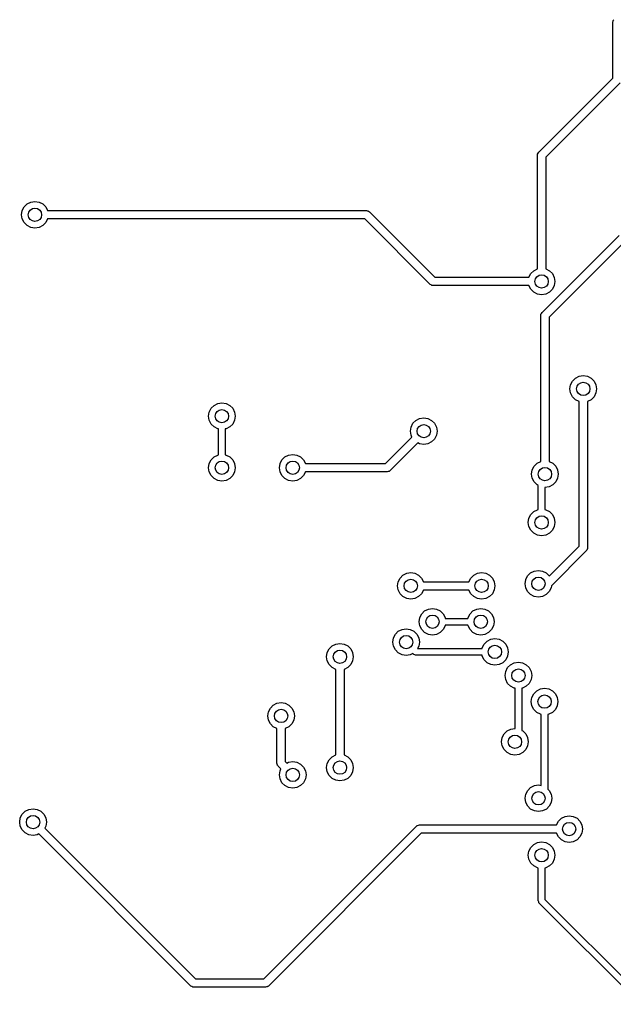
# Model space of a CAD drawing. Extents: x 3.41 to 5.54, y -3.06 to -0.6.
# Tile 2 of 4: x 3.47 to 4.17, y -1.92 to -0.75. Entities that reach past the tile are written whole.
import ezdxf

# ---------------------------------------------------------------- set-up
doc = ezdxf.new("R2010")
doc.units = 0
doc.header["$MEASUREMENT"] = 0
doc.layers.add('BLACK', color=7, linetype='CONTINUOUS')

msp = doc.modelspace()

# ---------------------------------------------------------------- linework, layer by layer
at = {"layer": 'BLACK', "linetype": 'CONTINUOUS'}
for p, q in [((4.17093, -0.755387), (4.17098, -0.75529)), ((4.17098, -0.75529), (4.17102, -0.755038)), ((4.17102, -0.755038), (4.17168, -0.75402)), ((4.17082, -0.756436), (4.17094, -0.755568)), ((4.17082, -0.82289), (4.17082, -0.756436)), ((4.17094, -0.755568), (4.17093, -0.755387)), ((4.08313, -0.910573), (4.17082, -0.82289)), ((4.17922, -0.828408), (4.09154, -0.916091)), ((4.08169, -0.914053), (4.08182, -0.913185)), ((4.08169, -1.04804), (4.08169, -0.914053)), ((4.08181, -0.913004), (4.08186, -0.912907)), ((4.08182, -0.913185), (4.08181, -0.913004)), ((4.08186, -0.912907), (4.0819, -0.912655)), ((4.0819, -0.912655), (4.08255, -0.911636)), ((4.08255, -0.911636), (4.08313, -0.910573)), ((4.09154, -0.916091), (4.09154, -1.04804)), ((3.47321, -0.979386), (3.47545, -0.974996)), ((3.47545, -0.974996), (3.47893, -0.971512)), ((3.47893, -0.971512), (3.48332, -0.969275)), ((3.48332, -0.969275), (3.48819, -0.968504)), ((3.48819, -0.968504), (3.49306, -0.969275)), ((3.49306, -0.969275), (3.49745, -0.971512)), ((3.49745, -0.971512), (3.50093, -0.974996)), ((3.50093, -0.974996), (3.50314, -0.979331)), ((3.47244, -0.984252), (3.47321, -0.979386)), ((3.47321, -0.989118), (3.47244, -0.984252)), ((3.50314, -0.979331), (3.87975, -0.979331)), ((3.87975, -0.979331), (3.88062, -0.979456)), ((3.88062, -0.979456), (3.8808, -0.979444)), ((3.8808, -0.979444), (3.8809, -0.979497)), ((3.8809, -0.979497), (3.88115, -0.979533)), ((3.88115, -0.979533), (3.88217, -0.980191)), ((3.88217, -0.980191), (3.88323, -0.980772)), ((3.88323, -0.980772), (3.96053, -1.05807)), ((3.47545, -0.993508), (3.47321, -0.989118)), ((3.47893, -0.996992), (3.47545, -0.993508)), ((3.48332, -0.999229), (3.47893, -0.996992)), ((3.48819, -1), (3.48332, -0.999229)), ((3.49306, -0.999229), (3.48819, -1)), ((3.49745, -0.996992), (3.49306, -0.999229)), ((3.50093, -0.993508), (3.49745, -0.996992)), ((3.50314, -0.989173), (3.50093, -0.993508)), ((3.87771, -0.989173), (3.50314, -0.989173)), ((3.95501, -1.06647), (3.87771, -0.989173)), ((4.08707, -1.09967), (4.17819, -1.00855)), ((4.18659, -1.01407), (4.09547, -1.10519)), ((4.07166, -1.05807), (4.07387, -1.05374)), ((4.07387, -1.05374), (4.07736, -1.05025)), ((4.07736, -1.05025), (4.08169, -1.04804)), ((4.09154, -1.04804), (4.09587, -1.05025)), ((4.09587, -1.05025), (4.09935, -1.05374)), ((4.09935, -1.05374), (4.10159, -1.05813)), ((3.95607, -1.06705), (3.95501, -1.06647)), ((3.95709, -1.06771), (3.95607, -1.06705)), ((3.95734, -1.06775), (3.95709, -1.06771)), ((3.95744, -1.0678), (3.95734, -1.06775)), ((3.95762, -1.06779), (3.95744, -1.0678)), ((3.95849, -1.06791), (3.95762, -1.06779)), ((4.07166, -1.06791), (3.95849, -1.06791)), ((3.96053, -1.05807), (4.07166, -1.05807)), ((4.07387, -1.07225), (4.07166, -1.06791)), ((4.10159, -1.06786), (4.09935, -1.07225)), ((4.10159, -1.05813), (4.10236, -1.06299)), ((4.10236, -1.06299), (4.10159, -1.06786)), ((4.07736, -1.07573), (4.07387, -1.07225)), ((4.08175, -1.07797), (4.07736, -1.07573)), ((4.08661, -1.07874), (4.08175, -1.07797)), ((4.09148, -1.07797), (4.08661, -1.07874)), ((4.09587, -1.07573), (4.09148, -1.07797)), ((4.09935, -1.07225), (4.09587, -1.07573)), ((4.08563, -1.10315), (4.08576, -1.10228)), ((4.08563, -1.27542), (4.08563, -1.10315)), ((4.08574, -1.1021), (4.0858, -1.102)), ((4.08576, -1.10228), (4.08574, -1.1021)), ((4.0858, -1.102), (4.08583, -1.10175)), ((4.08583, -1.10175), (4.08649, -1.10073)), ((4.08649, -1.10073), (4.08707, -1.09967)), ((4.09547, -1.10519), (4.09547, -1.27542)), ((4.12006, -1.18976), (4.12083, -1.1849)), ((4.12083, -1.1849), (4.12306, -1.18051)), ((4.12306, -1.18051), (4.12655, -1.17702)), ((4.12655, -1.17702), (4.13094, -1.17479)), ((4.13094, -1.17479), (4.13581, -1.17402)), ((4.13581, -1.17402), (4.14067, -1.17479)), ((4.14067, -1.17479), (4.14506, -1.17702)), ((4.14506, -1.17702), (4.14855, -1.18051)), ((4.14855, -1.18051), (4.15078, -1.1849)), ((4.15078, -1.1849), (4.15155, -1.18976)), ((4.12083, -1.19463), (4.12006, -1.18976)), ((4.12306, -1.19902), (4.12083, -1.19463)), ((4.15078, -1.19463), (4.14855, -1.19902)), ((4.15155, -1.18976), (4.15078, -1.19463)), ((3.69973, -1.20922), (3.70412, -1.20698)), ((3.70412, -1.20698), (3.70899, -1.20621)), ((3.70899, -1.20621), (3.71385, -1.20698)), ((3.71385, -1.20698), (3.71824, -1.20922)), ((4.12655, -1.2025), (4.12306, -1.19902)), ((4.13088, -1.20471), (4.12655, -1.2025)), ((4.13088, -1.37554), (4.13088, -1.20471)), ((4.14506, -1.2025), (4.14073, -1.20471)), ((4.14073, -1.20471), (4.14073, -1.37757)), ((4.14855, -1.19902), (4.14506, -1.2025)), ((3.69324, -1.22196), (3.69401, -1.21709)), ((3.69401, -1.21709), (3.69625, -1.2127)), ((3.69625, -1.2127), (3.69973, -1.20922)), ((3.71824, -1.20922), (3.72173, -1.2127)), ((3.72173, -1.2127), (3.72397, -1.21709)), ((3.72397, -1.21709), (3.72474, -1.22196)), ((3.69401, -1.22683), (3.69324, -1.22196)), ((3.69625, -1.23122), (3.69401, -1.22683)), ((3.69973, -1.2347), (3.69625, -1.23122)), ((3.72173, -1.23122), (3.71824, -1.2347)), ((3.72397, -1.22683), (3.72173, -1.23122)), ((3.72474, -1.22196), (3.72397, -1.22683)), ((3.93236, -1.23481), (3.93459, -1.23042)), ((3.93459, -1.23042), (3.93808, -1.22693)), ((3.93808, -1.22693), (3.94247, -1.22469)), ((3.94247, -1.22469), (3.94733, -1.22392)), ((3.94733, -1.22392), (3.9522, -1.22469)), ((3.9522, -1.22469), (3.95659, -1.22693)), ((3.95659, -1.22693), (3.96007, -1.23042)), ((3.96007, -1.23042), (3.96231, -1.23481)), ((3.70412, -1.23694), (3.69973, -1.2347)), ((3.70505, -1.23709), (3.70412, -1.23694)), ((3.70505, -1.26768), (3.70505, -1.23709)), ((3.71385, -1.23694), (3.71292, -1.23709)), ((3.71292, -1.23709), (3.71292, -1.26768)), ((3.71824, -1.2347), (3.71385, -1.23694)), ((3.93159, -1.23967), (3.93236, -1.23481)), ((3.93236, -1.24454), (3.93159, -1.23967)), ((3.96231, -1.23481), (3.96308, -1.23967)), ((3.96308, -1.23967), (3.96231, -1.24454)), ((3.90216, -1.27789), (3.93342, -1.24663)), ((3.94038, -1.25359), (3.90768, -1.28629)), ((3.93342, -1.24663), (3.93236, -1.24454)), ((3.94247, -1.25465), (3.94038, -1.25359)), ((3.94733, -1.25542), (3.94247, -1.25465)), ((3.9522, -1.25465), (3.94733, -1.25542)), ((3.95659, -1.25241), (3.9522, -1.25465)), ((3.96007, -1.24893), (3.95659, -1.25241)), ((3.96231, -1.24454), (3.96007, -1.24893)), ((3.69324, -1.28281), (3.69401, -1.27794)), ((3.69401, -1.27794), (3.69625, -1.27355)), ((3.69625, -1.27355), (3.69973, -1.27007)), ((3.69973, -1.27007), (3.70412, -1.26783)), ((3.70412, -1.26783), (3.70505, -1.26768)), ((3.71292, -1.26768), (3.71385, -1.26783)), ((3.71385, -1.26783), (3.71824, -1.27007)), ((3.71824, -1.27007), (3.72173, -1.27355)), ((3.72173, -1.27355), (3.72397, -1.27794)), ((3.72397, -1.27794), (3.72474, -1.28281)), ((3.7769, -1.28281), (3.77767, -1.27794)), ((3.77767, -1.27794), (3.77991, -1.27355)), ((3.77991, -1.27355), (3.78339, -1.27007)), ((3.78339, -1.27007), (3.78778, -1.26783)), ((3.78778, -1.26783), (3.79265, -1.26706)), ((3.79265, -1.26706), (3.79752, -1.26783)), ((3.79752, -1.26783), (3.80191, -1.27007)), ((3.80191, -1.27007), (3.80539, -1.27355)), ((3.80539, -1.27355), (3.8076, -1.27789)), ((3.8076, -1.27789), (3.90216, -1.27789)), ((4.07781, -1.28112), (4.08129, -1.27763)), ((4.08129, -1.27763), (4.08563, -1.27542)), ((4.09547, -1.27542), (4.09981, -1.27763)), ((4.09981, -1.27763), (4.10329, -1.28112)), ((3.69401, -1.28767), (3.69324, -1.28281)), ((3.69625, -1.29206), (3.69401, -1.28767)), ((3.72397, -1.28767), (3.72173, -1.29206)), ((3.72474, -1.28281), (3.72397, -1.28767)), ((3.77767, -1.28767), (3.7769, -1.28281)), ((3.77991, -1.29206), (3.77767, -1.28767)), ((3.8076, -1.28773), (3.80539, -1.29206)), ((3.9042, -1.28773), (3.8076, -1.28773)), ((3.90536, -1.28739), (3.9042, -1.28773)), ((3.90655, -1.28713), (3.90536, -1.28739)), ((3.90675, -1.28698), (3.90655, -1.28713)), ((3.90686, -1.28695), (3.90675, -1.28698)), ((3.90698, -1.28681), (3.90686, -1.28695)), ((3.90768, -1.28629), (3.90698, -1.28681)), ((4.0748, -1.29037), (4.07557, -1.28551)), ((4.07557, -1.28551), (4.07781, -1.28112)), ((4.10329, -1.28112), (4.10553, -1.28551)), ((4.10553, -1.28551), (4.1063, -1.29037)), ((3.69973, -1.29555), (3.69625, -1.29206)), ((3.70412, -1.29779), (3.69973, -1.29555)), ((3.70899, -1.29856), (3.70412, -1.29779)), ((3.71385, -1.29779), (3.70899, -1.29856)), ((3.71824, -1.29555), (3.71385, -1.29779)), ((3.72173, -1.29206), (3.71824, -1.29555)), ((3.78339, -1.29555), (3.77991, -1.29206)), ((3.78778, -1.29779), (3.78339, -1.29555)), ((3.79265, -1.29856), (3.78778, -1.29779)), ((3.79752, -1.29779), (3.79265, -1.29856)), ((3.80191, -1.29555), (3.79752, -1.29779)), ((3.80539, -1.29206), (3.80191, -1.29555)), ((4.07557, -1.29524), (4.0748, -1.29037)), ((4.07781, -1.29963), (4.07557, -1.29524)), ((4.08129, -1.30311), (4.07781, -1.29963)), ((4.10329, -1.29963), (4.09981, -1.30311)), ((4.10553, -1.29524), (4.10329, -1.29963)), ((4.1063, -1.29037), (4.10553, -1.29524)), ((4.08268, -1.30382), (4.08129, -1.30311)), ((4.08268, -1.3323), (4.08268, -1.30382)), ((4.09542, -1.30535), (4.09055, -1.30612)), ((4.09055, -1.30612), (4.09055, -1.3323)), ((4.09981, -1.30311), (4.09542, -1.30535)), ((4.07387, -1.33816), (4.07736, -1.33468)), ((4.07736, -1.33468), (4.08175, -1.33244)), ((4.08175, -1.33244), (4.08268, -1.3323)), ((4.09055, -1.3323), (4.09148, -1.33244)), ((4.09148, -1.33244), (4.09587, -1.33468)), ((4.09587, -1.33468), (4.09935, -1.33816)), ((4.07087, -1.34742), (4.07164, -1.34255)), ((4.07164, -1.35229), (4.07087, -1.34742)), ((4.07164, -1.34255), (4.07387, -1.33816)), ((4.09935, -1.33816), (4.10159, -1.34255)), ((4.10159, -1.34255), (4.10236, -1.34742)), ((4.10236, -1.34742), (4.10159, -1.35229)), ((4.07387, -1.35668), (4.07164, -1.35229)), ((4.07736, -1.36016), (4.07387, -1.35668)), ((4.09935, -1.35668), (4.09587, -1.36016)), ((4.10159, -1.35229), (4.09935, -1.35668)), ((4.08175, -1.3624), (4.07736, -1.36016)), ((4.08661, -1.36317), (4.08175, -1.3624)), ((4.09148, -1.3624), (4.08661, -1.36317)), ((4.09587, -1.36016), (4.09148, -1.3624)), ((4.09568, -1.41073), (4.13088, -1.37554)), ((4.13929, -1.38105), (4.09819, -1.42215)), ((4.13987, -1.37999), (4.13929, -1.38105)), ((4.14052, -1.37897), (4.13987, -1.37999)), ((4.14056, -1.37872), (4.14052, -1.37897)), ((4.14061, -1.37862), (4.14056, -1.37872)), ((4.14073, -1.37757), (4.1406, -1.37844)), ((4.1406, -1.37844), (4.14061, -1.37862)), ((4.07356, -1.407), (4.07795, -1.40477)), ((4.07795, -1.40477), (4.08282, -1.404)), ((4.08282, -1.404), (4.08769, -1.40477)), ((4.08769, -1.40477), (4.09208, -1.407)), ((3.91634, -1.42224), (3.91711, -1.41738)), ((3.91711, -1.41738), (3.91934, -1.41299)), ((3.91934, -1.41299), (3.92283, -1.4095)), ((3.92283, -1.4095), (3.92722, -1.40727)), ((3.92722, -1.40727), (3.93208, -1.4065)), ((3.93208, -1.4065), (3.93695, -1.40727)), ((3.93695, -1.40727), (3.94134, -1.4095)), ((3.94134, -1.4095), (3.94483, -1.41299)), ((3.94483, -1.41299), (3.94703, -1.41732)), ((3.94703, -1.41732), (4.0008, -1.41732)), ((4.0008, -1.41732), (4.00301, -1.41299)), ((4.00301, -1.41299), (4.00649, -1.4095)), ((4.00649, -1.4095), (4.01088, -1.40727)), ((4.01088, -1.40727), (4.01575, -1.4065)), ((4.01575, -1.4065), (4.02061, -1.40727)), ((4.02061, -1.40727), (4.025, -1.4095)), ((4.025, -1.4095), (4.02849, -1.41299)), ((4.02849, -1.41299), (4.03072, -1.41738)), ((4.03072, -1.41738), (4.03149, -1.42224)), ((4.06707, -1.41974), (4.06784, -1.41488)), ((4.06784, -1.41488), (4.07008, -1.41049)), ((4.07008, -1.41049), (4.07356, -1.407)), ((4.09208, -1.407), (4.09556, -1.41049)), ((4.09556, -1.41049), (4.09568, -1.41073)), ((3.91711, -1.42711), (3.91634, -1.42224)), ((3.91934, -1.4315), (3.91711, -1.42711)), ((3.94703, -1.42716), (3.94483, -1.4315)), ((4.0008, -1.42716), (3.94703, -1.42716)), ((4.00301, -1.4315), (4.0008, -1.42716)), ((4.03072, -1.42711), (4.02849, -1.4315)), ((4.03149, -1.42224), (4.03072, -1.42711)), ((4.06784, -1.42461), (4.06707, -1.41974)), ((4.07008, -1.429), (4.06784, -1.42461)), ((4.07356, -1.43248), (4.07008, -1.429)), ((4.09556, -1.429), (4.09208, -1.43248)), ((4.0978, -1.42461), (4.09556, -1.429)), ((4.09819, -1.42215), (4.0978, -1.42461)), ((3.92283, -1.43498), (3.91934, -1.4315)), ((3.92722, -1.43722), (3.92283, -1.43498)), ((3.93208, -1.43799), (3.92722, -1.43722)), ((3.93695, -1.43722), (3.93208, -1.43799)), ((3.94134, -1.43498), (3.93695, -1.43722)), ((3.94483, -1.4315), (3.94134, -1.43498)), ((4.00649, -1.43498), (4.00301, -1.4315)), ((4.01088, -1.43722), (4.00649, -1.43498)), ((4.01575, -1.43799), (4.01088, -1.43722)), ((4.02061, -1.43722), (4.01575, -1.43799)), ((4.025, -1.43498), (4.02061, -1.43722)), ((4.02849, -1.4315), (4.025, -1.43498)), ((4.07795, -1.43472), (4.07356, -1.43248)), ((4.08282, -1.43549), (4.07795, -1.43472)), ((4.08769, -1.43472), (4.08282, -1.43549)), ((4.09208, -1.43248), (4.08769, -1.43472)), ((3.94496, -1.45531), (3.94844, -1.45183)), ((3.94844, -1.45183), (3.95283, -1.44959)), ((3.95283, -1.44959), (3.9577, -1.44882)), ((3.9577, -1.44882), (3.96256, -1.44959)), ((3.96256, -1.44959), (3.96695, -1.45183)), ((3.96695, -1.45183), (3.97044, -1.45531)), ((4.002, -1.45531), (4.00549, -1.45183)), ((4.00549, -1.45183), (4.00988, -1.44959)), ((4.00988, -1.44959), (4.01474, -1.44882)), ((4.01474, -1.44882), (4.01961, -1.44959)), ((4.01961, -1.44959), (4.024, -1.45183)), ((4.024, -1.45183), (4.02748, -1.45531)), ((3.94195, -1.46457), (3.94272, -1.4597)), ((3.94272, -1.4597), (3.94496, -1.45531)), ((3.97044, -1.45531), (3.97267, -1.4597)), ((3.97267, -1.4597), (3.97282, -1.46063)), ((3.97282, -1.46063), (3.99962, -1.46063)), ((3.99962, -1.46063), (3.99977, -1.4597)), ((3.99977, -1.4597), (4.002, -1.45531)), ((4.02748, -1.45531), (4.02972, -1.4597)), ((4.02972, -1.4597), (4.03049, -1.46457)), ((3.91733, -1.47593), (3.92172, -1.47369)), ((3.92172, -1.47369), (3.92659, -1.47292)), ((3.92659, -1.47292), (3.93146, -1.47369)), ((3.93146, -1.47369), (3.93585, -1.47593)), ((3.94272, -1.46943), (3.94195, -1.46457)), ((3.94496, -1.47382), (3.94272, -1.46943)), ((3.94844, -1.47731), (3.94496, -1.47382)), ((3.97044, -1.47382), (3.96695, -1.47731)), ((3.97267, -1.46943), (3.97044, -1.47382)), ((3.97282, -1.4685), (3.97267, -1.46943)), ((3.99962, -1.4685), (3.97282, -1.4685)), ((3.99977, -1.46943), (3.99962, -1.4685)), ((4.002, -1.47382), (3.99977, -1.46943)), ((4.00549, -1.47731), (4.002, -1.47382)), ((4.02748, -1.47382), (4.024, -1.47731)), ((4.02972, -1.46943), (4.02748, -1.47382)), ((4.03049, -1.46457), (4.02972, -1.46943)), ((3.91084, -1.48867), (3.91161, -1.4838)), ((3.91161, -1.4838), (3.91385, -1.47941)), ((3.91385, -1.47941), (3.91733, -1.47593)), ((3.93585, -1.47593), (3.93933, -1.47941)), ((3.93933, -1.47941), (3.94157, -1.4838)), ((3.94157, -1.4838), (3.94234, -1.48867)), ((3.95283, -1.47954), (3.94844, -1.47731)), ((3.9577, -1.48031), (3.95283, -1.47954)), ((3.96256, -1.47954), (3.9577, -1.48031)), ((3.96695, -1.47731), (3.96256, -1.47954)), ((4.00988, -1.47954), (4.00549, -1.47731)), ((4.01474, -1.48031), (4.00988, -1.47954)), ((4.01961, -1.47954), (4.01474, -1.48031)), ((4.01865, -1.49097), (4.02213, -1.48748)), ((4.024, -1.47731), (4.01961, -1.47954)), ((4.02213, -1.48748), (4.02652, -1.48525)), ((4.02652, -1.48525), (4.03139, -1.48448)), ((4.03139, -1.48448), (4.03625, -1.48525)), ((4.03625, -1.48525), (4.04064, -1.48748)), ((4.04064, -1.48748), (4.04413, -1.49097)), ((3.83345, -1.50104), (3.83568, -1.49665)), ((3.83568, -1.49665), (3.83917, -1.49316)), ((3.83917, -1.49316), (3.84356, -1.49093)), ((3.84356, -1.49093), (3.84842, -1.49016)), ((3.84842, -1.49016), (3.85329, -1.49093)), ((3.85329, -1.49093), (3.85768, -1.49316)), ((3.85768, -1.49316), (3.86116, -1.49665)), ((3.86116, -1.49665), (3.8634, -1.50104)), ((3.91161, -1.49354), (3.91084, -1.48867)), ((3.91385, -1.49793), (3.91161, -1.49354)), ((3.91733, -1.50141), (3.91385, -1.49793)), ((3.94157, -1.49354), (3.94017, -1.49629)), ((3.94017, -1.49629), (4.01626, -1.49629)), ((3.94234, -1.48867), (3.94157, -1.49354)), ((4.01626, -1.49629), (4.01641, -1.49536)), ((4.01641, -1.49536), (4.01865, -1.49097)), ((4.04413, -1.49097), (4.04637, -1.49536)), ((4.04637, -1.49536), (4.04714, -1.50022)), ((3.83268, -1.5059), (3.83345, -1.50104)), ((3.83345, -1.51077), (3.83268, -1.5059)), ((3.8634, -1.50104), (3.86417, -1.5059)), ((3.86417, -1.5059), (3.8634, -1.51077)), ((3.92172, -1.50365), (3.91733, -1.50141)), ((3.92659, -1.50442), (3.92172, -1.50365)), ((3.93146, -1.50365), (3.92659, -1.50442)), ((3.93447, -1.50211), (3.93146, -1.50365)), ((3.93536, -1.50301), (3.93447, -1.50211)), ((3.93565, -1.50315), (3.93536, -1.50301)), ((3.93583, -1.50341), (3.93565, -1.50315)), ((3.93671, -1.50369), (3.93583, -1.50341)), ((3.93753, -1.50411), (3.93671, -1.50369)), ((3.93784, -1.50406), (3.93753, -1.50411)), ((3.93815, -1.50416), (3.93784, -1.50406)), ((4.01626, -1.50416), (3.93815, -1.50416)), ((4.01641, -1.50509), (4.01626, -1.50416)), ((4.01865, -1.50948), (4.01641, -1.50509)), ((4.02213, -1.51296), (4.01865, -1.50948)), ((4.04413, -1.50948), (4.04064, -1.51296)), ((4.04637, -1.50509), (4.04413, -1.50948)), ((4.04714, -1.50022), (4.04637, -1.50509)), ((3.83568, -1.51516), (3.83345, -1.51077)), ((3.83917, -1.51865), (3.83568, -1.51516)), ((3.8435, -1.52085), (3.83917, -1.51865)), ((3.8435, -1.62186), (3.8435, -1.52085)), ((3.85768, -1.51865), (3.85334, -1.52085)), ((3.85334, -1.52085), (3.85334, -1.62186)), ((3.86116, -1.51516), (3.85768, -1.51865)), ((3.8634, -1.51077), (3.86116, -1.51516)), ((4.02652, -1.5152), (4.02213, -1.51296)), ((4.03139, -1.51597), (4.02652, -1.5152)), ((4.03625, -1.5152), (4.03139, -1.51597)), ((4.04064, -1.51296), (4.03625, -1.5152)), ((4.04424, -1.52318), (4.04647, -1.51879)), ((4.04647, -1.51879), (4.04996, -1.51531)), ((4.04996, -1.51531), (4.05435, -1.51307)), ((4.05435, -1.51307), (4.05921, -1.5123)), ((4.05921, -1.5123), (4.06408, -1.51307)), ((4.06408, -1.51307), (4.06847, -1.51531)), ((4.06847, -1.51531), (4.07195, -1.51879)), ((4.07195, -1.51879), (4.07419, -1.52318)), ((4.04347, -1.52805), (4.04424, -1.52318)), ((4.04424, -1.53292), (4.04347, -1.52805)), ((4.04647, -1.53731), (4.04424, -1.53292)), ((4.07419, -1.53292), (4.07195, -1.53731)), ((4.07419, -1.52318), (4.07496, -1.52805)), ((4.07496, -1.52805), (4.07419, -1.53292)), ((4.04996, -1.54079), (4.04647, -1.53731)), ((4.05435, -1.54303), (4.04996, -1.54079)), ((4.05528, -1.54317), (4.05435, -1.54303)), ((4.05528, -1.59058), (4.05528, -1.54317)), ((4.06408, -1.54303), (4.06315, -1.54317)), ((4.06315, -1.54317), (4.06315, -1.59293)), ((4.06847, -1.54079), (4.06408, -1.54303)), ((4.07195, -1.53731), (4.06847, -1.54079)), ((4.0808, -1.54616), (4.08519, -1.54392)), ((4.08519, -1.54392), (4.09006, -1.54315)), ((4.09006, -1.54315), (4.09493, -1.54392)), ((4.09493, -1.54392), (4.09932, -1.54616)), ((4.07431, -1.5589), (4.07508, -1.55403)), ((4.07508, -1.55403), (4.07732, -1.54964)), ((4.07732, -1.54964), (4.0808, -1.54616)), ((4.09932, -1.54616), (4.1028, -1.54964)), ((4.1028, -1.54964), (4.10504, -1.55403)), ((4.10504, -1.55403), (4.10581, -1.5589)), ((3.76394, -1.57097), (3.76618, -1.56658)), ((3.76618, -1.56658), (3.76966, -1.5631)), ((3.76966, -1.5631), (3.77405, -1.56086)), ((3.77405, -1.56086), (3.77892, -1.56009)), ((3.77892, -1.56009), (3.78378, -1.56086)), ((3.78378, -1.56086), (3.78817, -1.5631)), ((3.78817, -1.5631), (3.79166, -1.56658)), ((3.79166, -1.56658), (3.7939, -1.57097)), ((4.07508, -1.56376), (4.07431, -1.5589)), ((4.07732, -1.56815), (4.07508, -1.56376)), ((4.0808, -1.57164), (4.07732, -1.56815)), ((4.1028, -1.56815), (4.09932, -1.57164)), ((4.10504, -1.56376), (4.1028, -1.56815)), ((4.10581, -1.5589), (4.10504, -1.56376)), ((3.76317, -1.57584), (3.76394, -1.57097)), ((3.76394, -1.5807), (3.76317, -1.57584)), ((3.7939, -1.57097), (3.79467, -1.57584)), ((3.79467, -1.57584), (3.7939, -1.5807)), ((4.08519, -1.57387), (4.0808, -1.57164)), ((4.08612, -1.57402), (4.08519, -1.57387)), ((4.08612, -1.65778), (4.08612, -1.57402)), ((4.09493, -1.57387), (4.094, -1.57402)), ((4.094, -1.57402), (4.094, -1.66213)), ((4.09932, -1.57164), (4.09493, -1.57387)), ((3.76618, -1.58509), (3.76394, -1.5807)), ((3.76966, -1.58858), (3.76618, -1.58509)), ((3.774, -1.59078), (3.76966, -1.58858)), ((3.774, -1.63161), (3.774, -1.59078)), ((3.78817, -1.58858), (3.78384, -1.59078)), ((3.78384, -1.59078), (3.78384, -1.62957)), ((3.79166, -1.58509), (3.78817, -1.58858)), ((3.7939, -1.5807), (3.79166, -1.58509)), ((4.04586, -1.59356), (4.05025, -1.59132)), ((4.05025, -1.59132), (4.05512, -1.59055)), ((4.05512, -1.59055), (4.05528, -1.59058)), ((4.03937, -1.6063), (4.04014, -1.60143)), ((4.04014, -1.60143), (4.04238, -1.59704)), ((4.04238, -1.59704), (4.04586, -1.59356)), ((4.06315, -1.59293), (4.06437, -1.59356)), ((4.06437, -1.59356), (4.06786, -1.59704)), ((4.06786, -1.59704), (4.0701, -1.60143)), ((4.0701, -1.60143), (4.07087, -1.6063)), ((4.04014, -1.61117), (4.03937, -1.6063)), ((4.04238, -1.61556), (4.04014, -1.61117)), ((4.0701, -1.61117), (4.06786, -1.61556)), ((4.07087, -1.6063), (4.0701, -1.61117)), ((3.83568, -1.62755), (3.83917, -1.62407)), ((3.83917, -1.62407), (3.8435, -1.62186)), ((3.85334, -1.62186), (3.85768, -1.62407)), ((3.85768, -1.62407), (3.86116, -1.62755)), ((4.04586, -1.61904), (4.04238, -1.61556)), ((4.05025, -1.62128), (4.04586, -1.61904)), ((4.05512, -1.62205), (4.05025, -1.62128)), ((4.05998, -1.62128), (4.05512, -1.62205)), ((4.06437, -1.61904), (4.05998, -1.62128)), ((4.06786, -1.61556), (4.06437, -1.61904)), ((3.77434, -1.63277), (3.774, -1.63161)), ((3.77459, -1.63396), (3.77434, -1.63277)), ((3.77475, -1.63416), (3.77459, -1.63396)), ((3.77478, -1.63427), (3.77475, -1.63416)), ((3.77491, -1.63439), (3.77478, -1.63427)), ((3.77544, -1.63509), (3.77491, -1.63439)), ((3.77874, -1.63839), (3.77544, -1.63509)), ((3.77767, -1.64047), (3.77874, -1.63839)), ((3.78384, -1.62957), (3.7857, -1.63143)), ((3.7857, -1.63143), (3.78778, -1.63036)), ((3.78778, -1.63036), (3.79265, -1.62959)), ((3.79265, -1.62959), (3.79752, -1.63036)), ((3.79752, -1.63036), (3.80191, -1.6326)), ((3.80191, -1.6326), (3.80539, -1.63608)), ((3.80539, -1.63608), (3.80763, -1.64047)), ((3.83268, -1.63681), (3.83345, -1.63194)), ((3.83345, -1.64168), (3.83268, -1.63681)), ((3.83345, -1.63194), (3.83568, -1.62755)), ((3.86116, -1.62755), (3.8634, -1.63194)), ((3.8634, -1.63194), (3.86417, -1.63681)), ((3.86417, -1.63681), (3.8634, -1.64168)), ((3.7769, -1.64534), (3.77767, -1.64047)), ((3.77767, -1.65021), (3.7769, -1.64534)), ((3.77991, -1.6546), (3.77767, -1.65021)), ((3.80763, -1.65021), (3.80539, -1.6546)), ((3.80763, -1.64047), (3.8084, -1.64534)), ((3.8084, -1.64534), (3.80763, -1.65021)), ((3.83568, -1.64607), (3.83345, -1.64168)), ((3.83917, -1.64955), (3.83568, -1.64607)), ((3.84356, -1.65179), (3.83917, -1.64955)), ((3.85768, -1.64955), (3.85329, -1.65179)), ((3.86116, -1.64607), (3.85768, -1.64955)), ((3.8634, -1.64168), (3.86116, -1.64607)), ((3.78339, -1.65808), (3.77991, -1.6546)), ((3.78778, -1.66032), (3.78339, -1.65808)), ((3.79265, -1.66109), (3.78778, -1.66032)), ((3.79752, -1.66032), (3.79265, -1.66109)), ((3.80191, -1.65808), (3.79752, -1.66032)), ((3.80539, -1.6546), (3.80191, -1.65808)), ((3.84842, -1.65256), (3.84356, -1.65179)), ((3.85329, -1.65179), (3.84842, -1.65256)), ((4.07015, -1.66376), (4.07363, -1.66028)), ((4.07363, -1.66028), (4.07802, -1.65804)), ((4.07802, -1.65804), (4.08289, -1.65727)), ((4.08289, -1.65727), (4.08612, -1.65778)), ((4.06714, -1.67302), (4.06791, -1.66815)), ((4.06791, -1.67788), (4.06714, -1.67302)), ((4.06791, -1.66815), (4.07015, -1.66376)), ((4.094, -1.66213), (4.09563, -1.66376)), ((4.09563, -1.66376), (4.09787, -1.66815)), ((4.09787, -1.66815), (4.09864, -1.67302)), ((4.09864, -1.67302), (4.09787, -1.67788)), ((4.07015, -1.68227), (4.06791, -1.67788)), ((4.07363, -1.68576), (4.07015, -1.68227)), ((4.09563, -1.68227), (4.09215, -1.68576)), ((4.09787, -1.67788), (4.09563, -1.68227)), ((3.47014, -1.70111), (3.47091, -1.69625)), ((3.47091, -1.69625), (3.47315, -1.69186)), ((3.47315, -1.69186), (3.47663, -1.68837)), ((3.47663, -1.68837), (3.48102, -1.68614)), ((3.48102, -1.68614), (3.48589, -1.68537)), ((3.48589, -1.68537), (3.49076, -1.68614)), ((3.49076, -1.68614), (3.49515, -1.68837)), ((3.49515, -1.68837), (3.49863, -1.69186)), ((3.49863, -1.69186), (3.50087, -1.69625)), ((3.50087, -1.69625), (3.50164, -1.70111)), ((4.07802, -1.68799), (4.07363, -1.68576)), ((4.08289, -1.68876), (4.07802, -1.68799)), ((4.08776, -1.68799), (4.08289, -1.68876)), ((4.09215, -1.68576), (4.08776, -1.68799)), ((4.1064, -1.70001), (4.10988, -1.69653)), ((4.10988, -1.69653), (4.11427, -1.69429)), ((4.11427, -1.69429), (4.11914, -1.69352)), ((4.11914, -1.69352), (4.12401, -1.69429)), ((4.12401, -1.69429), (4.1284, -1.69653)), ((4.1284, -1.69653), (4.13188, -1.70001)), ((3.47091, -1.70598), (3.47014, -1.70111)), ((3.47315, -1.71037), (3.47091, -1.70598)), ((3.50087, -1.70598), (3.4998, -1.70807)), ((3.4998, -1.70807), (3.67795, -1.88622)), ((3.50164, -1.70111), (3.50087, -1.70598)), ((3.75836, -1.88622), (3.93879, -1.70579)), ((3.93879, -1.70579), (3.93949, -1.70526)), ((3.93949, -1.70526), (3.93961, -1.70513)), ((3.93961, -1.70513), (3.93971, -1.7051)), ((3.93971, -1.7051), (3.93992, -1.70494)), ((3.93992, -1.70494), (3.9411, -1.70469)), ((3.9411, -1.70469), (3.94227, -1.70435)), ((3.94227, -1.70435), (4.10419, -1.70435)), ((4.10419, -1.70435), (4.1064, -1.70001)), ((4.13188, -1.70001), (4.13412, -1.7044)), ((4.13412, -1.7044), (4.13489, -1.70927)), ((3.47663, -1.71386), (3.47315, -1.71037)), ((3.48102, -1.71609), (3.47663, -1.71386)), ((3.48589, -1.71686), (3.48102, -1.71609)), ((3.49076, -1.71609), (3.48589, -1.71686)), ((3.49284, -1.71503), (3.49076, -1.71609)), ((3.67243, -1.89462), (3.49284, -1.71503)), ((3.9443, -1.71419), (3.76388, -1.89462)), ((4.10419, -1.71419), (3.9443, -1.71419)), ((4.1064, -1.71852), (4.10419, -1.71419)), ((4.10988, -1.72201), (4.1064, -1.71852)), ((4.13188, -1.71852), (4.1284, -1.72201)), ((4.13412, -1.71413), (4.13188, -1.71852)), ((4.13489, -1.70927), (4.13412, -1.71413)), ((4.07164, -1.73529), (4.07387, -1.7309)), ((4.07387, -1.7309), (4.07736, -1.72742)), ((4.07736, -1.72742), (4.08175, -1.72518)), ((4.08175, -1.72518), (4.08661, -1.72441)), ((4.08661, -1.72441), (4.09148, -1.72518)), ((4.09148, -1.72518), (4.09587, -1.72742)), ((4.09587, -1.72742), (4.09935, -1.7309)), ((4.09935, -1.7309), (4.10159, -1.73529)), ((4.11427, -1.72425), (4.10988, -1.72201)), ((4.11914, -1.72502), (4.11427, -1.72425)), ((4.12401, -1.72425), (4.11914, -1.72502)), ((4.1284, -1.72201), (4.12401, -1.72425)), ((4.07087, -1.74016), (4.07164, -1.73529)), ((4.07164, -1.74502), (4.07087, -1.74016)), ((4.10159, -1.73529), (4.10236, -1.74016)), ((4.10236, -1.74016), (4.10159, -1.74502)), ((4.07387, -1.74941), (4.07164, -1.74502)), ((4.07736, -1.7529), (4.07387, -1.74941)), ((4.08175, -1.75513), (4.07736, -1.7529)), ((4.09587, -1.7529), (4.09148, -1.75513)), ((4.09935, -1.74941), (4.09587, -1.7529)), ((4.10159, -1.74502), (4.09935, -1.74941)), ((4.08268, -1.75528), (4.08175, -1.75513)), ((4.08268, -1.7939), (4.08268, -1.75528)), ((4.09148, -1.75513), (4.09055, -1.75528)), ((4.09055, -1.75528), (4.09055, -1.79227)), ((4.08278, -1.7942), (4.08268, -1.7939)), ((4.08273, -1.79451), (4.08278, -1.7942)), ((4.08314, -1.79534), (4.08273, -1.79451)), ((4.08343, -1.79621), (4.08314, -1.79534)), ((4.08369, -1.7964), (4.08343, -1.79621)), ((4.08383, -1.79668), (4.08369, -1.7964)), ((4.2033, -1.91615), (4.08383, -1.79668)), ((4.09055, -1.79227), (4.20771, -1.90943)), ((3.67795, -1.88622), (3.75836, -1.88622)), ((3.6735, -1.8952), (3.67243, -1.89462)), ((3.67452, -1.89586), (3.6735, -1.8952)), ((3.67477, -1.89589), (3.67452, -1.89586)), ((3.67487, -1.89595), (3.67477, -1.89589)), ((3.67505, -1.89593), (3.67487, -1.89595)), ((3.67591, -1.89606), (3.67505, -1.89593)), ((3.7604, -1.89606), (3.67591, -1.89606)), ((3.76156, -1.89572), (3.7604, -1.89606)), ((3.76274, -1.89546), (3.76156, -1.89572)), ((3.76295, -1.89531), (3.76274, -1.89546)), ((3.76306, -1.89528), (3.76295, -1.89531)), ((3.76317, -1.89514), (3.76306, -1.89528)), ((3.76388, -1.89462), (3.76317, -1.89514))]:
    msp.add_line(p, q, dxfattribs=at)
at = {"layer": 'BLACK'}
for centre in [(3.48819, -0.984252), (4.08661, -1.06299), (4.13581, -1.18976), (3.70899, -1.22196), (3.94733, -1.23967), (3.70899, -1.28281), (3.79265, -1.28281), (4.09055, -1.29037), (4.08661, -1.34742), (3.93208, -1.42224), (4.01575, -1.42224), (4.08282, -1.41974), (3.9577, -1.46457), (4.01474, -1.46457), (3.92659, -1.48867), (3.84842, -1.5059), (4.03139, -1.50022), (4.05921, -1.52805), (4.09006, -1.5589), (3.77892, -1.57584), (4.05512, -1.6063), (3.79265, -1.64534), (3.84842, -1.63681), (4.08289, -1.67302), (3.48589, -1.70111), (4.11914, -1.70927), (4.08661, -1.74016)]:
    msp.add_circle(centre, 0.007874, dxfattribs=at)

doc.saveas('drawing.dxf')
